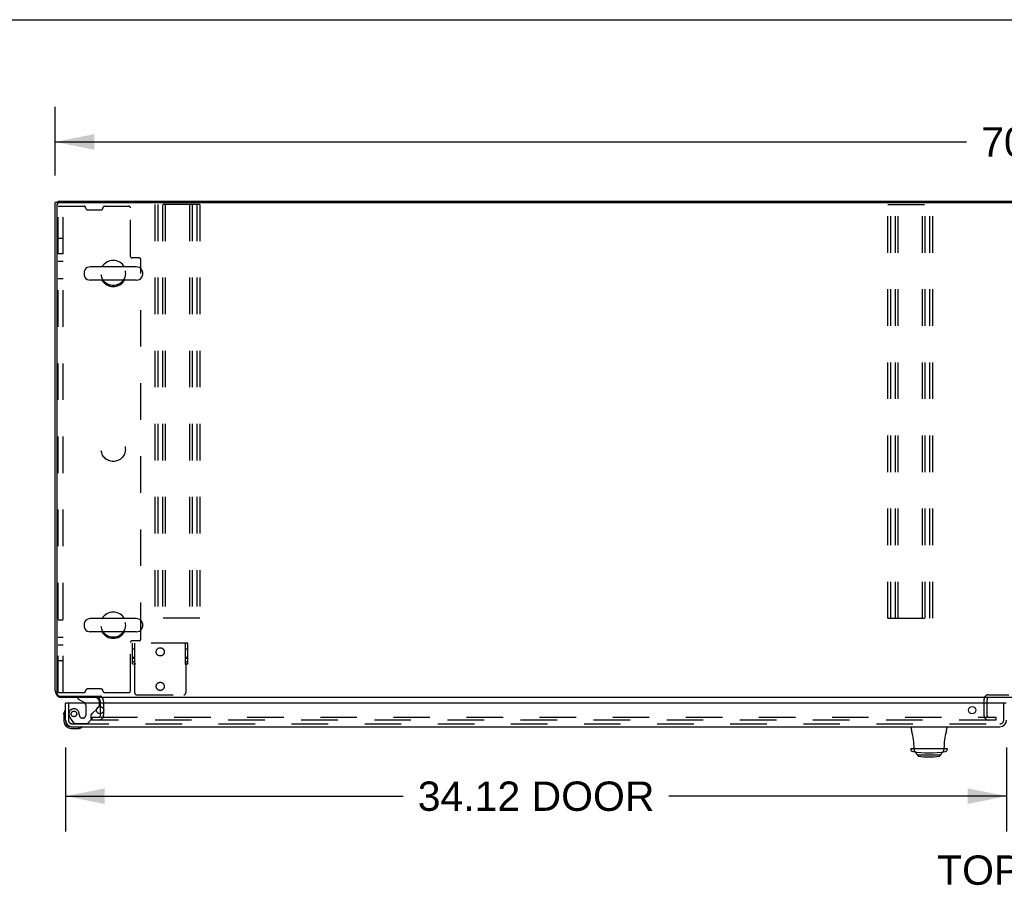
# Model space of a CAD drawing. Header units: inches. Extents: x 0 to 241, y 0 to 156.
# Tile 44 of 70: x 46 to 82, y 125 to 156. Entities that reach past the tile are written whole.
import ezdxf

# ---------------------------------------------------------------- set-up
doc = ezdxf.new("R2010")
doc.units = ezdxf.units.IN
doc.header["$LTSCALE"] = 13.251942
doc.header["$MEASUREMENT"] = 0
doc.linetypes.add('HIDDEN', pattern=[0.2, 0.1, -0.1])
doc.layers.get('0').update_dxf_attribs({"linetype": 'CONTINUOUS'})
for name, color, linetype in [('DEFAULT_2', 8, 'HIDDEN'), ('DIMENSIONS', 7, 'CONTINUOUS'), ('LEFT_DOOR_ASSEMBLY', 7, 'CONTINUOUS')]:
    doc.layers.add(name, color=color, linetype=linetype)
doc.styles.get("Standard").update_dxf_attribs({"font": 'arial.ttf'})
doc.dimstyles.new('DIMSTYLE_1', dxfattribs={"dimtxt": 1.06299, "dimasz": 1.41732, "dimexe": 0.09, "dimexo": 0.07, "dimgap": 0.0375, "dimtad": 0, "dimtih": 1, "dimtoh": 1, "dimzin": 4, "dimdsep": 46, "dimtxsty": 'Standard', "dimblk": '_FILLED', "dimblk1": '_FILLED', "dimblk2": '_FILLED', "dimcen": 0.09, "dimazin": 1, "dimtfac": 1, "dimtdec": 3, "dimtofl": 0, "dimtmove": 0, "dimatfit": 3, "dimldrblk": '_FILLED', "dimfxl": 0, "dimtolj": 1, "dimtzin": 4, "dimarcsym": 0})

# ---------------------------------------------------------------- blocks, each defined once
blk = doc.blocks.new('_FILLED')
at = {"color": 0, "linetype": 'ByBlock'}
blk.add_solid([(0, 0), (-1, 0.2), (-1, -0.2)], dxfattribs=at)
blk = doc.blocks.new('*D1')
at = {"layer": 'DIMENSIONS', "color": 2, "linetype": 'Continuous'}
for p, q in [((47.215, 150.256), (47.215, 152.749)), ((118.081, 150.256), (118.081, 152.749)), ((47.215, 151.474), (80.259, 151.474)), ((118.081, 151.474), (85.036, 151.474))]:
    blk.add_line(p, q, dxfattribs=at)
at = {"layer": 'DIMENSIONS', "color": 2, "linetype": 'Continuous', "xscale": 1.41732, "yscale": 1.41732, "zscale": 1.41732, "rotation": 180}
blk.add_blockref('_FILLED', (47.215, 151.474), dxfattribs=at)
at = {"layer": 'DIMENSIONS', "color": 2, "linetype": 'Continuous', "xscale": 1.41732, "yscale": 1.41732, "zscale": 1.41732}
blk.add_blockref('_FILLED', (118.081, 151.474), dxfattribs=at)
at = {"layer": 'DIMENSIONS', "color": 2, "linetype": 'Continuous', "insert": (82.648, 152.005), "char_height": 1.063, "width": 3.71454, "attachment_point": 2, "line_spacing_factor": 0.9}
blk.add_mtext('70.87', dxfattribs=at)
blk = doc.blocks.new('*D22')
at = {"layer": 'DIMENSIONS', "color": 2, "linetype": 'Continuous'}
for p, q in [((47.59, 129.527), (47.59, 126.482)), ((81.71, 129.527), (81.71, 126.482)), ((47.59, 127.758), (59.831, 127.758)), ((81.71, 127.758), (69.469, 127.758))]:
    blk.add_line(p, q, dxfattribs=at)
at = {"layer": 'DIMENSIONS', "color": 2, "linetype": 'Continuous', "xscale": 1.41732, "yscale": 1.41732, "zscale": 1.41732, "rotation": 180}
blk.add_blockref('_FILLED', (47.59, 127.758), dxfattribs=at)
at = {"layer": 'DIMENSIONS', "color": 2, "linetype": 'Continuous', "xscale": 1.41732, "yscale": 1.41732, "zscale": 1.41732}
blk.add_blockref('_FILLED', (81.71, 127.758), dxfattribs=at)
at = {"layer": 'DIMENSIONS', "color": 2, "linetype": 'Continuous', "insert": (64.65, 128.289), "char_height": 1.063, "width": 8.57505, "attachment_point": 2, "line_spacing_factor": 0.9}
blk.add_mtext('34.12 DOOR', dxfattribs=at)

msp = doc.modelspace()

# ---------------------------------------------------------------- linework, layer by layer
at = {"color": 7, "linetype": 'Continuous'}
for p, q in [((0, 155.905), (240.944, 155.905)), ((47.319, 149.278), (47.215, 149.278)), ((47.319, 149.257), (47.319, 149.33)), ((48.265, 146.769), (48.265, 146.642)), ((50.15, 146.947), (48.487, 146.947)), ((50.373, 146.769), (50.373, 146.642)), ((50.15, 146.464), (48.487, 146.464)), ((48.265, 134.019), (48.265, 133.892)), ((50.15, 134.197), (48.487, 134.197)), ((50.373, 134.019), (50.373, 133.892)), ((50.15, 133.714), (48.487, 133.714)), ((48.861, 131.376), (48.861, 131.33)), ((81.002, 131.28), (81.002, 131.251))]:
    msp.add_line(p, q, dxfattribs=at)
at = {"color": 3, "linetype": 'Continuous'}
for p, q in [((47.215, 131.577), (47.215, 149.278)), ((47.319, 149.33), (117.977, 149.33)), ((47.387, 149.278), (117.909, 149.278)), ((47.267, 149.158), (47.267, 131.502)), ((47.387, 131.382), (48.842, 131.382)), ((48.861, 131.33), (47.461, 131.33)), ((48.861, 131.126), (48.861, 131.188)), ((116.404, 131.33), (48.892, 131.33)), ((81.002, 131.126), (81.002, 131.251)), ((48.861, 130.745), (48.861, 131.008))]:
    msp.add_line(p, q, dxfattribs=at)
for points in [[(48.873, 131.374), (48.872, 131.374), (48.87, 131.374), (48.868, 131.375), (48.867, 131.375), (48.865, 131.375), (48.862, 131.376), (48.859, 131.376), (48.857, 131.377), (48.854, 131.378), (48.851, 131.379), (48.848, 131.38), (48.845, 131.381), (48.842, 131.382)], [(48.892, 131.363), (48.89, 131.364), (48.889, 131.366), (48.887, 131.368), (48.886, 131.369), (48.884, 131.37), (48.883, 131.371), (48.882, 131.372), (48.881, 131.373), (48.88, 131.373), (48.879, 131.374), (48.878, 131.374), (48.877, 131.374), (48.876, 131.374), (48.873, 131.374)]]:
    msp.add_lwpolyline(points, dxfattribs=at)
for centre, radius, start, end in [((47.387, 149.158), 0.12, 90, 180), ((47.461, 131.577), 0.246, 180, 270), ((47.387, 131.502), 0.12, 180, 270), ((48.718, 131.188), 0.142, 0, 90), ((81.052, 131.28), 0.05, 128.7209, 177.3501)]:
    msp.add_arc(centre, radius, start, end, dxfattribs=at)
at = {"color": 7, "linetype": 'Continuous'}
for centre, radius, start, end in [((49.319, 146.705), 0.475, 30.5571, 149.4429), ((48.39, 146.769), 0.125, 146.8152, 180), ((48.487, 146.705), 0.241, 90, 146.8152), ((50.15, 146.705), 0.241, 33.1848, 90), ((50.248, 146.769), 0.125, 0, 33.1848), ((48.39, 146.642), 0.125, 180, 213.1848), ((48.487, 146.705), 0.241, 213.1848, 270), ((49.319, 146.705), 0.475, 210.5571, 329.4429), ((50.15, 146.705), 0.241, 270, 326.8152), ((50.248, 146.642), 0.125, 326.8152, 360), ((49.319, 133.955), 0.475, 30.5571, 149.4429), ((48.39, 134.019), 0.125, 146.8152, 180), ((48.39, 133.892), 0.125, 180, 213.1848), ((48.487, 133.955), 0.241, 90, 146.8152), ((50.15, 133.955), 0.241, 33.1848, 90), ((50.248, 134.019), 0.125, 0, 33.1848), ((50.248, 133.892), 0.125, 326.8152, 360), ((48.487, 133.955), 0.241, 213.1848, 270), ((49.319, 133.955), 0.475, 210.5571, 329.4429), ((50.15, 133.955), 0.241, 270, 326.8152), ((81.052, 131.28), 0.05, 177.3501, 180), ((81.052, 131.28), 0.05, 90, 128.7209)]:
    msp.add_arc(centre, radius, start, end, dxfattribs=at)
at = {"layer": 'DEFAULT_2', "color": 8, "linetype": 'HIDDEN'}
for p, q in [((47.319, 131.518), (47.319, 149.143)), ((47.319, 149.143), (48.259, 149.143)), ((47.507, 131.518), (47.507, 149.143)), ((48.319, 149.084), (48.319, 149.077)), ((48.378, 149.018), (48.884, 149.018)), ((48.944, 149.084), (48.944, 149.077)), ((49.003, 149.143), (49.884, 149.143)), ((49.944, 147.327), (49.944, 149.084)), ((50.831, 149.205), (50.831, 134.205)), ((52.456, 149.205), (50.831, 149.205)), ((50.935, 149.205), (50.935, 134.205)), ((51.102, 149.205), (51.102, 134.205)), ((51.206, 149.205), (51.206, 134.205)), ((52.081, 149.205), (52.081, 134.205)), ((52.185, 149.205), (52.185, 134.205)), ((52.352, 149.205), (52.352, 134.205)), ((52.456, 149.205), (52.456, 134.205)), ((77.406, 134.205), (77.406, 149.205)), ((77.406, 149.205), (79.031, 149.205)), ((77.51, 134.205), (77.51, 149.205)), ((77.677, 134.205), (77.677, 149.205)), ((77.781, 134.205), (77.781, 149.205)), ((78.656, 134.205), (78.656, 149.205)), ((78.76, 134.205), (78.76, 149.205)), ((78.927, 134.205), (78.927, 149.205)), ((79.031, 134.205), (79.031, 149.205)), ((47.319, 147.986), (47.507, 147.986)), ((47.319, 147.424), (47.507, 147.424)), ((47.507, 147.143), (47.319, 147.143)), ((50.259, 147.268), (50.003, 147.268)), ((50.319, 133.452), (50.319, 147.209)), ((47.319, 146.518), (47.507, 146.518)), ((47.507, 134.143), (47.319, 134.143)), ((52.456, 134.205), (50.831, 134.205)), ((77.406, 134.205), (79.031, 134.205)), ((47.319, 133.518), (47.507, 133.518)), ((47.507, 133.236), (47.319, 133.236)), ((49.944, 131.577), (49.944, 133.334)), ((50.259, 133.393), (50.003, 133.393)), ((50.021, 132.559), (50.021, 133.309)), ((52.021, 133.309), (50.021, 133.309)), ((50.099, 132.559), (50.099, 133.309)), ((51.943, 132.559), (51.943, 133.309)), ((52.021, 132.559), (52.021, 133.309)), ((50.099, 133.082), (50.021, 133.082)), ((52.021, 133.082), (51.943, 133.082)), ((47.319, 132.674), (47.507, 132.674)), ((50.099, 132.786), (50.021, 132.786)), ((50.099, 132.747), (50.021, 132.747)), ((50.099, 132.622), (50.021, 132.622)), ((50.021, 132.559), (50.068, 132.559)), ((50.068, 132.559), (50.123, 132.559)), ((50.092, 132.528), (50.092, 131.512)), ((51.92, 132.559), (51.975, 132.559)), ((52.021, 132.786), (51.943, 132.786)), ((52.021, 132.747), (51.943, 132.747)), ((52.021, 132.622), (51.943, 132.622)), ((51.951, 132.528), (51.951, 131.512)), ((51.975, 132.559), (52.021, 132.559)), ((47.319, 131.518), (48.259, 131.518)), ((48.319, 131.577), (48.319, 131.584)), ((48.884, 131.643), (48.378, 131.643)), ((48.944, 131.577), (48.944, 131.584)), ((49.003, 131.518), (49.884, 131.518)), ((50.17, 131.434), (51.873, 131.434)), ((81.052, 131.434), (81.796, 131.434)), ((48.861, 131.008), (48.861, 131.126)), ((48.965, 131.188), (48.965, 130.692)), ((80.898, 130.672), (80.898, 131.28)), ((81.002, 130.672), (81.002, 131.126)), ((48.861, 130.692), (48.861, 130.745)), ((48.548, 130.518), (48.548, 130.622)), ((48.548, 130.622), (48.861, 130.622)), ((48.861, 130.518), (48.548, 130.518)), ((48.876, 130.622), (81.314, 130.622)), ((81.314, 130.518), (48.876, 130.518)), ((81.314, 130.622), (81.314, 130.518))]:
    msp.add_line(p, q, dxfattribs=at)
for points in [[(50.068, 132.559), (50.07, 132.557), (50.073, 132.555), (50.075, 132.553), (50.076, 132.551), (50.078, 132.549), (50.079, 132.547), (50.08, 132.545)], [(50.08, 132.545), (50.083, 132.541), (50.084, 132.539), (50.086, 132.536), (50.088, 132.534), (50.09, 132.531), (50.092, 132.528)], [(50.102, 132.536), (50.099, 132.534), (50.097, 132.532), (50.094, 132.53), (50.092, 132.528)], [(50.123, 132.559), (50.122, 132.557), (50.122, 132.554), (50.121, 132.552), (50.119, 132.55), (50.118, 132.548), (50.116, 132.546), (50.114, 132.544), (50.112, 132.543), (50.11, 132.541), (50.107, 132.54), (50.102, 132.536)], [(51.92, 132.559), (51.92, 132.557), (51.921, 132.554), (51.922, 132.552), (51.923, 132.55), (51.925, 132.548), (51.927, 132.546), (51.929, 132.545), (51.931, 132.543), (51.933, 132.541), (51.936, 132.54)], [(51.936, 132.54), (51.941, 132.536), (51.944, 132.534), (51.946, 132.532), (51.949, 132.53), (51.951, 132.528)], [(51.96, 132.541), (51.959, 132.539), (51.958, 132.537), (51.956, 132.535), (51.955, 132.533), (51.953, 132.531), (51.951, 132.528)], [(51.975, 132.559), (51.973, 132.557), (51.971, 132.555), (51.969, 132.553), (51.967, 132.552), (51.966, 132.55), (51.965, 132.548), (51.964, 132.546), (51.963, 132.545), (51.96, 132.541)]]:
    msp.add_lwpolyline(points, dxfattribs=at)
for centre, radius in [((49.319, 146.705), 0.438), ((49.319, 140.33), 0.438), ((49.319, 133.955), 0.438), ((51.022, 132.989), 0.148), ((51.022, 131.739), 0.148)]:
    msp.add_circle(centre, radius, dxfattribs=at)
for centre, radius, start, end in [((48.259, 149.084), 0.0591, 0, 90), ((48.378, 149.077), 0.0591, 180, 270), ((48.884, 149.077), 0.0591, 270, 360), ((49.003, 149.084), 0.0591, 90, 180), ((49.884, 149.084), 0.0591, 0, 90), ((50.003, 147.327), 0.0591, 180, 270), ((50.259, 147.209), 0.0591, 0, 90), ((50.003, 133.334), 0.0591, 90, 180), ((50.259, 133.452), 0.0591, 270, 360), ((48.259, 131.577), 0.0591, 270, 360), ((48.378, 131.584), 0.0591, 90, 180), ((48.884, 131.584), 0.0591, 0, 90), ((49.003, 131.577), 0.0591, 180, 270), ((49.884, 131.577), 0.0591, 270, 360), ((50.17, 131.512), 0.078, 180, 270), ((51.873, 131.512), 0.078, 270, 360), ((81.052, 131.28), 0.154, 90, 180), ((48.718, 131.188), 0.246, 0, 45.7759), ((48.791, 130.692), 0.174, 270, 360), ((48.791, 130.692), 0.07, 270, 360), ((81.052, 130.672), 0.154, 180, 270), ((81.052, 130.672), 0.05, 180, 270)]:
    msp.add_arc(centre, radius, start, end, dxfattribs=at)
at = {"layer": 'LEFT_DOOR_ASSEMBLY', "color": 3, "linetype": 'Continuous'}
for p, q in [((47.59, 130.519), (47.59, 131.126)), ((81.69, 131.126), (47.61, 131.126)), ((47.836, 130.272), (81.464, 130.272))]:
    msp.add_line(p, q, dxfattribs=at)
at = {"layer": 'LEFT_DOOR_ASSEMBLY', "color": 7, "linetype": 'Continuous'}
for p, q in [((47.61, 131.126), (47.59, 131.126)), ((48.032, 131.33), (48.032, 131.291)), ((48.032, 131.291), (48.27, 131.153)), ((48.819, 131.126), (48.819, 131.173)), ((47.53, 130.732), (47.532, 130.77)), ((47.53, 130.732), (47.53, 130.475)), ((47.576, 130.867), (47.575, 130.861)), ((48.709, 130.9), (48.789, 130.98)), ((47.59, 130.519), (47.59, 130.475)), ((47.793, 130.272), (47.836, 130.272)), ((47.793, 130.212), (48.049, 130.212)), ((48.087, 130.215), (48.049, 130.212)), ((48.178, 130.257), (48.184, 130.259)), ((78.262, 130.163), (78.258, 130.272)), ((79.537, 130.272), (79.533, 130.163)), ((78.238, 129.485), (78.237, 129.455)), ((78.238, 129.485), (79.557, 129.485)), ((78.358, 129.433), (78.356, 129.485)), ((78.457, 129.267), (78.423, 129.348)), ((79.311, 129.249), (78.484, 129.249)), ((78.504, 129.226), (78.504, 129.249)), ((79.291, 129.226), (79.291, 129.249)), ((79.338, 129.267), (79.372, 129.348)), ((79.439, 129.485), (79.437, 129.433)), ((79.557, 129.485), (79.558, 129.455))]:
    msp.add_line(p, q, dxfattribs=at)
at = {"layer": 'LEFT_DOOR_ASSEMBLY', "color": 8, "linetype": 'HIDDEN'}
for p, q in [((47.694, 131.126), (47.694, 130.519)), ((48.662, 131.33), (48.032, 131.33)), ((48.32, 131.067), (48.32, 130.687)), ((48.819, 131.051), (48.819, 131.126)), ((81.606, 130.519), (81.606, 131.126)), ((48.091, 130.687), (48.091, 130.676)), ((48.512, 130.523), (48.512, 130.702)), ((48.57, 130.761), (48.709, 130.9)), ((47.768, 130.575), (47.87, 130.431)), ((47.836, 130.376), (81.464, 130.376)), ((47.934, 130.397), (48.386, 130.397)), ((48.222, 130.589), (48.189, 130.589)), ((48.386, 130.397), (48.512, 130.523))]:
    msp.add_line(p, q, dxfattribs=at)
at = {"layer": 'LEFT_DOOR_ASSEMBLY', "color": 7, "linetype": 'Continuous'}
for points in [[(78.408, 129.36), (78.412, 129.359), (78.415, 129.357)], [(78.415, 129.357), (78.418, 129.355), (78.421, 129.353), (78.423, 129.35), (78.423, 129.348)], [(79.372, 129.348), (79.373, 129.35), (79.374, 129.353), (79.377, 129.355), (79.38, 129.357)], [(79.38, 129.357), (79.383, 129.359), (79.387, 129.36)]]:
    msp.add_lwpolyline(points, dxfattribs=at)
at = {"layer": 'LEFT_DOOR_ASSEMBLY', "color": 8, "linetype": 'HIDDEN'}
msp.add_circle((47.894, 130.739), 0.101, dxfattribs=at)
at = {"layer": 'LEFT_DOOR_ASSEMBLY', "color": 3, "linetype": 'Continuous'}
for centre in [(48.84, 130.876), (80.46, 130.876)]:
    msp.add_circle(centre, 0.133, dxfattribs=at)
at = {"layer": 'LEFT_DOOR_ASSEMBLY', "color": 7, "linetype": 'Continuous'}
for centre, radius, start, end in [((48.22, 131.067), 0.1, 36.5468, 59.908), ((48.662, 131.173), 0.157, 0, 90), ((47.78, 130.732), 0.25, 149.1101, 180), ((47.578, 130.852), 0.015, 96.3796, 149.1101), ((47.575, 130.852), 0.015, 0, 83.6204), ((48.719, 131.051), 0.1, 315, 332.9825), ((47.793, 130.475), 0.263, 180, 270), ((47.793, 130.475), 0.203, 180, 270), ((48.049, 130.462), 0.25, 270, 300.8899), ((48.17, 130.257), 0.015, 6.3796, 90), ((48.17, 130.261), 0.015, 300.8899, 353.6204), ((78.458, 130.17), 0.197, 182, 195.7535), ((76.031, 129.485), 2.325, 0, 15.7535), ((81.764, 129.485), 2.325, 164.2465, 180), ((79.337, 130.17), 0.197, 344.2465, 358), ((78.316, 129.452), 0.0787, 178, 261.326), ((78.898, 133.267), 3.937, 261.326, 278.674), ((78.437, 129.436), 0.0787, 182, 263.1402), ((78.484, 129.278), 0.0295, 202.5, 270), ((79.311, 129.278), 0.0295, 270, 337.5), ((79.358, 129.436), 0.0787, 276.8598, 358), ((79.479, 129.452), 0.0787, 278.674, 2), ((78.524, 129.226), 0.0197, 180, 261.792), ((78.898, 131.819), 2.639, 261.792, 278.208), ((79.272, 129.226), 0.0197, 278.208, 360)]:
    msp.add_arc(centre, radius, start, end, dxfattribs=at)
at = {"layer": 'LEFT_DOOR_ASSEMBLY', "color": 8, "linetype": 'HIDDEN'}
for centre, radius, start, end in [((48.22, 131.067), 0.1, 0, 36.5468), ((48.719, 131.051), 0.1, 332.9825, 360), ((47.894, 130.739), 0.187, 17.8482, 196.8439), ((48.084, 130.797), 0.386, 196.8439, 215.1), ((47.698, 130.676), 0.393, 1.6599, 17.9298), ((48.189, 130.687), 0.098, 180, 270), ((48.222, 130.687), 0.098, 270, 360), ((48.551, 130.702), 0.039, 111.6096, 180), ((48.499, 130.832), 0.1, 291.6096, 315), ((47.836, 130.519), 0.142, 180, 270), ((47.934, 130.476), 0.079, 215.1, 270), ((81.464, 130.519), 0.142, 270, 360)]:
    msp.add_arc(centre, radius, start, end, dxfattribs=at)
at = {"layer": 'LEFT_DOOR_ASSEMBLY', "color": 3, "linetype": 'Continuous'}
for centre, start, end in [((47.836, 130.519), 180, 270), ((81.464, 130.519), 270, 360)]:
    msp.add_arc(centre, 0.246, start, end, dxfattribs=at)

# ---------------------------------------------------------------- texts
at = {"layer": 'DIMENSIONS', "color": 2, "linetype": 'Continuous', "insert": (82.819, 125.609), "char_height": 1.063, "width": 7.24335, "attachment_point": 2, "line_spacing_factor": 0.9}
msp.add_mtext('TOP VIEW', dxfattribs=at)

# ---------------------------------------------------------------- dimensions: what is measured, and where the dimension line sits
at = {"layer": 'DIMENSIONS', "color": 2, "linetype": 'Continuous'}
dim = msp.add_linear_dim(base=(118.081, 151.474), p1=(47.215, 152.819), p2=(118.081, 152.819), text='<>\\P[]', dimstyle='DIMSTYLE_1', dxfattribs=at)
dim.commit()
dim.dimension.update_dxf_attribs({"geometry": '*D1', "text_midpoint": (82.647, 151.468), "dimtype": 160})
dim = msp.add_linear_dim(base=(47.59, 127.758), p1=(81.71, 129.597), p2=(47.59, 129.597), angle=180, text='<> DOOR\\P[]', dimstyle='DIMSTYLE_1', dxfattribs=at)
dim.commit()
dim.dimension.update_dxf_attribs({"geometry": '*D22', "text_midpoint": (64.65, 127.758), "dimtype": 160})

doc.saveas('drawing.dxf')
